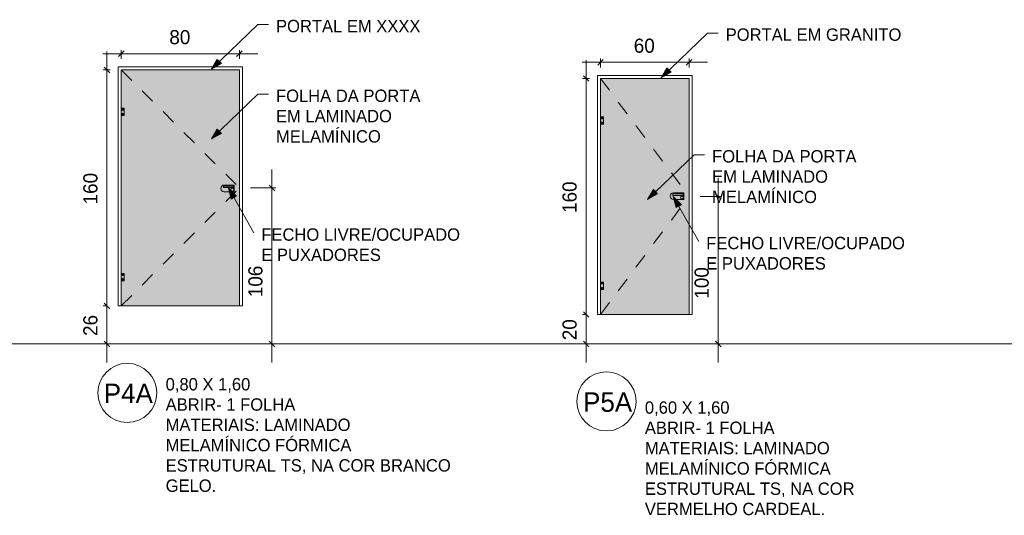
# Model space of a CAD drawing. Header units: metres. Extents: x -1.1 to 55.8, y -6.6 to 5.6.
# Tile 5 of 17: x 10.1 to 16.8, y 1.9 to 5.2. Entities that reach past the tile are written whole.
import ezdxf

# ---------------------------------------------------------------- set-up
doc = ezdxf.new("R2010")
doc.units = ezdxf.units.M
doc.linetypes.add('Projeção', pattern=[0.003969, 0.002381, -0.001587])
for name, color, linetype, lineweight in [('A-ANNO-DIMS', 211, 'Continuous', 9), ('A-ANNO-DIMS-25', 211, 'Continuous', 9), ('A-DETL', 90, 'Continuous', 18), ('A-DETL-GENF', 92, 'Continuous', 18), ('A-FLOR-OVHD', 1, 'Projeção', 18), ('G-ANNO-TEXT', 231, 'Continuous', 9)]:
    doc.layers.add(name, color=color, linetype=linetype, lineweight=lineweight)
doc.styles.add('Century Gothic', font='GOTHIC.TTF', dxfattribs={"height": 0.095807})
doc.styles.add('Century Gothic_1', font='GOTHIC.TTF', dxfattribs={"height": 0.131735})
doc.styles.add('Century Gothic_2', font='GOTHIC.TTF', dxfattribs={"height": 0.083832})
doc.dimstyles.new('_Cotas_detalhamento_4_mm__', dxfattribs={"dimscale": 0.3048, "dimtxt": 0.1, "dimasz": 0.123031, "dimexe": 0.082021, "dimexo": 0.246063, "dimgap": 0.123031, "dimtad": 1, "dimdec": 0, "dimlfac": 100, "dimzin": 0, "dimdsep": 46, "dimtxsty": 'Century Gothic', "dimblk1": 'OBLIQUE', "dimblk2": 'OBLIQUE', "dimsah": 1, "dimcen": 0.09, "dimdle": 0.410105, "dimazin": 0, "dimtfac": 1, "dimtdec": 4, "dimtix": 1, "dimtmove": 0, "dimatfit": 3, "dimfxl": 1, "dimtvp": 1, "dimtolj": 1, "dimtzin": 0, "dimarcsym": 2})
doc.dimstyles.new('_Cotas_detalhamento_4_mm___2', dxfattribs={"dimscale": 0.3048, "dimtxt": 0.1, "dimasz": 0.123031, "dimexe": 0.082021, "dimexo": 0.246063, "dimgap": 0.123031, "dimtad": 1, "dimdec": 0, "dimlfac": 100, "dimzin": 0, "dimdsep": 46, "dimtxsty": 'Century Gothic', "dimblk1": 'OBLIQUE', "dimblk2": 'OBLIQUE', "dimsah": 1, "dimcen": 0.09, "dimdle": 0.410105, "dimazin": 0, "dimtfac": 1, "dimtdec": 4, "dimtix": 1, "dimtmove": 2, "dimatfit": 3, "dimfxl": 1, "dimtvp": 1, "dimtolj": 1, "dimtzin": 0, "dimarcsym": 2})

# ---------------------------------------------------------------- blocks, each defined once
blk = doc.blocks.new('DIMBLOCK13-DETALHAMENTO DE PORTAS')
at = {"layer": 'A-ANNO-DIMS-25'}
for p, q in [((10.8246, 4.9637), (10.8246, 5.0234)), ((11.6246, 4.9637), (11.6246, 5.0234)), ((10.6996, 4.9984), (11.7496, 4.9984)), ((10.8246, 4.9984), (10.8246, 4.9637)), ((11.6246, 4.9984), (11.6246, 4.9637))]:
    blk.add_line(p, q, dxfattribs=at)
at = {"layer": 'A-ANNO-DIMS-25', "lineweight": 18}
for p, q in [((10.8246, 4.9984), (10.8434, 5.0172)), ((11.6246, 4.9984), (11.6434, 5.0172)), ((10.8246, 4.9984), (10.8059, 4.9797)), ((11.6246, 4.9984), (11.6059, 4.9797))]:
    blk.add_line(p, q, dxfattribs=at)
at = {"layer": 'A-ANNO-DIMS-25', "color": 0, "insert": (11.15, 5.1587), "char_height": 0.09581, "width": 0.179048, "attachment_point": 1, "line_spacing_factor": 0.984117, "style": 'Century Gothic'}
blk.add_mtext('80', dxfattribs=at)
blk = doc.blocks.new('_Oblique')
at = {"color": 0, "linetype": 'ByBlock', "lineweight": -2}
blk.add_line((-0.5, -0.5), (0.5, 0.5), dxfattribs=at)
blk = doc.blocks.new('DIMBLOCK14-DETALHAMENTO DE PORTAS')
at = {"layer": 'A-ANNO-DIMS-25'}
for p, q in [((10.7296, 3.2887), (10.7027, 3.2887)), ((10.7277, 2.9058), (10.7277, 3.2887)), ((10.7277, 3.2887), (10.7296, 3.2887)), ((10.7762, 3.0308), (10.7027, 3.0308)), ((10.7277, 3.0308), (10.7762, 3.0308))]:
    blk.add_line(p, q, dxfattribs=at)
at = {"layer": 'A-ANNO-DIMS-25', "lineweight": 18}
for p, q in [((10.7277, 3.2887), (10.7089, 3.3074)), ((10.7277, 3.2887), (10.7464, 3.2699)), ((10.7277, 3.0308), (10.7089, 3.0495)), ((10.7277, 3.0308), (10.7464, 3.012))]:
    blk.add_line(p, q, dxfattribs=at)
at = {"layer": 'A-ANNO-DIMS-25', "color": 0, "insert": (10.5674, 3.0851), "char_height": 0.09581, "width": 0.179048, "attachment_point": 1, "rotation": 90, "line_spacing_factor": 0.984117, "style": 'Century Gothic'}
blk.add_mtext('26', dxfattribs=at)
blk = doc.blocks.new('DIMBLOCK15-DETALHAMENTO DE PORTAS')
at = {"layer": 'A-ANNO-DIMS-25'}
for p, q in [((10.7277, 3.2887), (10.7277, 5.0137)), ((10.7496, 4.8887), (10.7027, 4.8887)), ((10.7277, 4.8887), (10.7496, 4.8887)), ((10.7296, 3.2887), (10.7027, 3.2887)), ((10.7277, 3.2887), (10.7296, 3.2887))]:
    blk.add_line(p, q, dxfattribs=at)
at = {"layer": 'A-ANNO-DIMS-25', "lineweight": 18}
for p, q in [((10.7277, 4.8887), (10.7089, 4.9074)), ((10.7277, 4.8887), (10.7464, 4.8699)), ((10.7277, 3.2887), (10.7089, 3.3074)), ((10.7277, 3.2887), (10.7464, 3.2699))]:
    blk.add_line(p, q, dxfattribs=at)
at = {"layer": 'A-ANNO-DIMS-25', "color": 0, "insert": (10.5674, 3.9768), "char_height": 0.09581, "width": 0.268571, "attachment_point": 1, "rotation": 90, "line_spacing_factor": 0.984117, "style": 'Century Gothic'}
blk.add_mtext('160', dxfattribs=at)
blk = doc.blocks.new('DIMBLOCK16-DETALHAMENTO DE PORTAS')
at = {"layer": 'A-ANNO-DIMS-25'}
for p, q in [((13.9449, 4.9405), (14.7949, 4.9405)), ((14.0699, 4.9058), (14.0699, 4.9655)), ((14.0699, 4.9405), (14.0699, 4.9058)), ((14.6699, 4.9058), (14.6699, 4.9655)), ((14.6699, 4.9405), (14.6699, 4.9058))]:
    blk.add_line(p, q, dxfattribs=at)
at = {"layer": 'A-ANNO-DIMS-25', "lineweight": 18}
for p, q in [((14.0699, 4.9405), (14.0511, 4.9218)), ((14.0699, 4.9405), (14.0886, 4.9593)), ((14.6699, 4.9405), (14.6511, 4.9218)), ((14.6699, 4.9405), (14.6886, 4.9593))]:
    blk.add_line(p, q, dxfattribs=at)
at = {"layer": 'A-ANNO-DIMS-25', "color": 0, "insert": (14.2953, 5.1008), "char_height": 0.09581, "width": 0.179048, "attachment_point": 1, "line_spacing_factor": 0.984117, "style": 'Century Gothic'}
blk.add_mtext('60', dxfattribs=at)
blk = doc.blocks.new('DIMBLOCK17-DETALHAMENTO DE PORTAS')
at = {"layer": 'A-ANNO-DIMS-25'}
for p, q in [((13.9749, 3.2308), (13.9479, 3.2308)), ((13.9729, 2.9058), (13.9729, 3.2308)), ((13.9729, 3.2308), (13.9749, 3.2308)), ((14.0214, 3.0308), (13.9479, 3.0308)), ((13.9729, 3.0308), (14.0214, 3.0308))]:
    blk.add_line(p, q, dxfattribs=at)
at = {"layer": 'A-ANNO-DIMS-25', "lineweight": 18}
for p, q in [((13.9729, 3.2308), (13.9542, 3.2495)), ((13.9729, 3.2308), (13.9917, 3.212)), ((13.9729, 3.0308), (13.9542, 3.0495)), ((13.9729, 3.0308), (13.9917, 3.012))]:
    blk.add_line(p, q, dxfattribs=at)
at = {"layer": 'A-ANNO-DIMS-25', "color": 0, "insert": (13.8126, 3.0562), "char_height": 0.09581, "width": 0.179048, "attachment_point": 1, "rotation": 90, "line_spacing_factor": 0.984117, "style": 'Century Gothic'}
blk.add_mtext('20', dxfattribs=at)
blk = doc.blocks.new('DIMBLOCK18-DETALHAMENTO DE PORTAS')
at = {"layer": 'A-ANNO-DIMS-25'}
for p, q in [((13.9729, 3.2308), (13.9729, 4.9558)), ((13.9949, 4.8308), (13.9479, 4.8308)), ((13.9729, 4.8308), (13.9949, 4.8308)), ((13.9749, 3.2308), (13.9479, 3.2308)), ((13.9729, 3.2308), (13.9749, 3.2308))]:
    blk.add_line(p, q, dxfattribs=at)
at = {"layer": 'A-ANNO-DIMS-25', "lineweight": 18}
for p, q in [((13.9729, 4.8308), (13.9542, 4.8495)), ((13.9729, 4.8308), (13.9917, 4.812)), ((13.9729, 3.2308), (13.9542, 3.2495)), ((13.9729, 3.2308), (13.9917, 3.212))]:
    blk.add_line(p, q, dxfattribs=at)
at = {"layer": 'A-ANNO-DIMS-25', "color": 0, "insert": (13.8126, 3.9189), "char_height": 0.09581, "width": 0.268571, "attachment_point": 1, "rotation": 90, "line_spacing_factor": 0.984117, "style": 'Century Gothic'}
blk.add_mtext('160', dxfattribs=at)
blk = doc.blocks.new('DIMBLOCK35-DETALHAMENTO DE PORTAS')
at = {"layer": 'A-ANNO-DIMS-25'}
for p, q in [((11.8453, 4.2137), (11.8453, 2.9058)), ((11.6996, 4.0887), (11.8703, 4.0887)), ((11.8453, 4.0887), (11.6996, 4.0887)), ((11.7969, 3.0308), (11.8703, 3.0308)), ((11.8453, 3.0308), (11.7969, 3.0308))]:
    blk.add_line(p, q, dxfattribs=at)
at = {"layer": 'A-ANNO-DIMS-25', "lineweight": 18}
for p, q in [((11.8453, 4.0887), (11.8266, 4.1074)), ((11.8453, 4.0887), (11.8641, 4.0699)), ((11.8453, 3.0308), (11.8266, 3.0495)), ((11.8453, 3.0308), (11.8641, 3.012))]:
    blk.add_line(p, q, dxfattribs=at)
at = {"layer": 'A-ANNO-DIMS-25', "color": 0, "insert": (11.685, 3.3478), "char_height": 0.09581, "width": 0.268571, "attachment_point": 1, "rotation": 90, "line_spacing_factor": 0.984117, "style": 'Century Gothic'}
blk.add_mtext('106', dxfattribs=at)
blk = doc.blocks.new('DIMBLOCK36-DETALHAMENTO DE PORTAS')
at = {"layer": 'A-ANNO-DIMS-25'}
for p, q in [((14.8674, 4.1558), (14.8674, 2.9058)), ((14.7449, 4.0308), (14.8924, 4.0308)), ((14.8674, 4.0308), (14.7449, 4.0308)), ((14.8189, 3.0308), (14.8924, 3.0308)), ((14.8674, 3.0308), (14.8189, 3.0308))]:
    blk.add_line(p, q, dxfattribs=at)
at = {"layer": 'A-ANNO-DIMS-25', "lineweight": 18}
for p, q in [((14.8674, 4.0308), (14.8487, 4.0495)), ((14.8674, 4.0308), (14.8862, 4.012)), ((14.8674, 3.0308), (14.8487, 3.0495)), ((14.8674, 3.0308), (14.8862, 3.012))]:
    blk.add_line(p, q, dxfattribs=at)
at = {"layer": 'A-ANNO-DIMS-25', "color": 0, "insert": (14.7071, 3.3379), "char_height": 0.09581, "width": 0.268571, "attachment_point": 1, "rotation": 90, "line_spacing_factor": 0.984117, "style": 'Century Gothic'}
blk.add_mtext('100', dxfattribs=at)

msp = doc.modelspace()

# ---------------------------------------------------------------- hatches: boundary and pattern name
at = {"layer": 'A-DETL-GENF'}
for color, points in [(7, [(11.6246, 3.2887), (11.6246, 4.8887), (10.8246, 4.8887), (10.8246, 3.2887)]), (14, [(14.0699, 3.2308), (14.6699, 3.2308), (14.6699, 4.8308), (14.0699, 4.8308)])]:
    msp.add_hatch(color=color, dxfattribs=at).paths.add_polyline_path(points, flags=0)
at = {"layer": 'G-ANNO-TEXT'}
for points in [[(11.4349, 4.8937), (11.5029, 4.9311), (11.4751, 4.9601)], [(14.4802, 4.8358), (14.5482, 4.8733), (14.5203, 4.9022)], [(11.4349, 4.421), (11.5029, 4.4585), (11.4751, 4.4875)], [(11.55, 4.0882), (11.5694, 4.013), (11.6044, 4.0328)], [(14.388, 4.0108), (14.456, 4.0483), (14.4282, 4.0772)], [(14.5631, 4.0303), (14.5825, 3.9551), (14.6175, 3.9749)]]:
    msp.add_hatch(color=250, dxfattribs=at).paths.add_polyline_path(points, flags=0)

# ---------------------------------------------------------------- linework, layer by layer
at = {"layer": 'A-DETL'}
for p, q in [((10.8046, 4.9087), (11.6446, 4.9087)), ((10.8046, 3.2887), (10.8046, 4.9087)), ((10.8246, 3.2887), (10.8246, 4.8887)), ((10.8246, 4.8887), (11.6246, 4.8887)), ((11.6246, 4.8887), (11.6246, 3.2887)), ((11.6446, 4.9087), (11.6446, 3.2887)), ((14.0499, 4.8508), (14.6899, 4.8508)), ((14.0499, 3.2308), (14.0499, 4.8508)), ((14.0699, 3.2308), (14.0699, 4.8308)), ((14.0699, 4.8308), (14.6699, 4.8308)), ((14.6699, 4.8308), (14.6699, 3.2308)), ((14.6899, 4.8508), (14.6899, 3.2308)), ((10.8246, 4.6287), (10.8446, 4.6287)), ((10.8446, 4.6287), (10.8446, 4.5787)), ((10.8446, 4.5787), (10.8246, 4.5787)), ((14.0699, 4.5708), (14.0899, 4.5708)), ((14.0899, 4.5708), (14.0899, 4.5208)), ((14.0899, 4.5208), (14.0699, 4.5208)), ((11.5168, 4.1008), (11.5868, 4.1008)), ((11.5168, 4.0908), (11.5168, 4.1008)), ((11.5868, 4.0908), (11.5168, 4.0908)), ((11.5901, 4.108), (11.5214, 4.108)), ((11.5868, 4.1008), (11.5868, 4.0908)), ((11.5901, 4.063), (11.5901, 4.108)), ((11.5214, 4.063), (11.5901, 4.063)), ((14.5605, 4.0475), (14.6305, 4.0475)), ((14.5605, 4.0375), (14.5605, 4.0475)), ((14.6305, 4.0375), (14.5605, 4.0375)), ((14.6338, 4.0547), (14.5651, 4.0547)), ((14.5651, 4.0097), (14.6338, 4.0097)), ((14.6305, 4.0475), (14.6305, 4.0375)), ((14.6338, 4.0097), (14.6338, 4.0547)), ((10.8246, 3.5087), (10.8446, 3.5087)), ((10.8446, 3.5087), (10.8446, 3.4587)), ((10.8446, 3.4587), (10.8246, 3.4587)), ((14.0699, 3.4508), (14.0899, 3.4508)), ((14.0899, 3.4008), (14.0699, 3.4008)), ((14.0899, 3.4508), (14.0899, 3.4008)), ((10.8046, 3.2887), (11.6446, 3.2887)), ((14.0499, 3.2308), (14.6899, 3.2308)), ((20.4484, 3.0308), (-1.0516, 3.0308))]:
    msp.add_line(p, q, dxfattribs=at)
for centre, radius in [((10.8339, 4.619), 0.005), ((10.8339, 4.589), 0.005), ((14.0791, 4.5611), 0.005), ((14.0791, 4.5311), 0.005), ((11.577, 4.0771), 0.01), ((14.6207, 4.0238), 0.01), ((10.8339, 3.499), 0.005), ((10.8339, 3.469), 0.005), ((14.0791, 3.4411), 0.005), ((14.0791, 3.4111), 0.005), ((10.8653, 2.6991), 0.2), ((14.1105, 2.6412), 0.2)]:
    msp.add_circle(centre, radius, dxfattribs=at)
for centre in [(11.5214, 4.0855), (14.5651, 4.0322)]:
    msp.add_arc(centre, 0.0225, 90, 270, dxfattribs=at)
at = {"layer": 'A-FLOR-OVHD'}
for p, q in [((10.8246, 4.8887), (11.6246, 4.0887)), ((14.0699, 4.8308), (14.6699, 4.0308)), ((10.8246, 3.2887), (11.6246, 4.0887)), ((14.0699, 3.2308), (14.6699, 4.0308))]:
    msp.add_line(p, q, dxfattribs=at)
at = {"layer": 'G-ANNO-TEXT', "color": 250}
for p, q in [((11.4349, 4.8937), (11.7501, 5.1966)), ((11.7501, 5.1966), (11.8218, 5.1966)), ((14.4802, 4.8358), (14.7953, 5.1387)), ((14.7953, 5.1387), (14.8671, 5.1387)), ((11.4751, 4.9601), (11.4349, 4.8937)), ((11.5029, 4.9311), (11.4751, 4.9601)), ((11.4349, 4.8937), (11.5029, 4.9311)), ((14.5203, 4.9022), (14.4802, 4.8358)), ((14.4802, 4.8358), (14.5482, 4.8733)), ((14.5482, 4.8733), (14.5203, 4.9022)), ((11.4349, 4.421), (11.7501, 4.7239)), ((11.7501, 4.7239), (11.8218, 4.7239)), ((11.4751, 4.4875), (11.4349, 4.421)), ((11.5029, 4.4585), (11.4751, 4.4875)), ((11.4349, 4.421), (11.5029, 4.4585)), ((14.388, 4.0108), (14.7032, 4.3137)), ((14.7032, 4.3137), (14.7749, 4.3137)), ((11.55, 4.0882), (11.5694, 4.013)), ((11.6044, 4.0328), (11.55, 4.0882)), ((11.55, 4.0882), (11.7222, 3.7834)), ((14.4282, 4.0772), (14.388, 4.0108)), ((14.456, 4.0483), (14.4282, 4.0772)), ((11.5694, 4.013), (11.6044, 4.0328)), ((14.388, 4.0108), (14.456, 4.0483)), ((14.5631, 4.0303), (14.5825, 3.9551)), ((14.6175, 3.9749), (14.5631, 4.0303)), ((14.5631, 4.0303), (14.7353, 3.7256)), ((14.5825, 3.9551), (14.6175, 3.9749))]:
    msp.add_line(p, q, dxfattribs=at)

# ---------------------------------------------------------------- texts
at = {"layer": 'G-ANNO-TEXT', "color": 7, "attachment_point": 1, "line_spacing_factor": 0.984117}
for s, insert, char_height, width, style in [('PORTAL EM XXXX', (11.8726, 5.2278), 0.083832, 1.123445, 'Century Gothic_2'), ('PORTAL EM GRANITO', (14.9179, 5.1699), 0.083832, 1.406931, 'Century Gothic_2'), ('FOLHA DA PORTA\\PEM LAMINADO\\PMELAMÍNICO', (11.8726, 4.7551), 0.083832, 1.173842, 'Century Gothic_2'), ('FOLHA DA PORTA\\PEM LAMINADO\\PMELAMÍNICO', (14.8257, 4.3449), 0.083832, 1.173842, 'Century Gothic_2'), ('FECHO LIVRE/OCUPADO\\PE PUXADORES', (11.773, 3.8146), 0.083832, 1.641069, 'Century Gothic_2'), ('FECHO LIVRE/OCUPADO\\PE PUXADORES', (14.7861, 3.7568), 0.083832, 1.641069, 'Century Gothic_2'), ('0,80 X 1,60\\PABRIR- 1 FOLHA\\PMATERIAIS: LAMINADO\\PMELAMÍNICO FÓRMICA\\PESTRUTURAL TS, NA COR BRANCO\\PGELO.', (11.1251, 2.7998), 0.083832, 2.203842, 'Century Gothic_2'), ('P4A', (10.7058, 2.7614), 0.13174, 0.410837, 'Century Gothic_1'), ('P5A', (13.9519, 2.7026), 0.13174, 0.410837, 'Century Gothic_1'), ('0,60 X 1,60\\PABRIR- 1 FOLHA\\PMATERIAIS: LAMINADO\\PMELAMÍNICO FÓRMICA\\PESTRUTURAL TS, NA COR\\PVERMELHO CARDEAL.', (14.3704, 2.6419), 0.083832, 1.583322, 'Century Gothic_2')]:
    msp.add_mtext(s, dxfattribs=dict(at, insert=insert, char_height=char_height, width=width, style=style))

# ---------------------------------------------------------------- dimensions: what is measured, and where the dimension line sits
at = {"layer": 'A-ANNO-DIMS'}
for base, p1, p2, override, picture, middle in [((11.6246, 4.9984), (10.8246, 4.8887), (11.6246, 4.8887), {"dimpost": '<>', "dimfxl": 0.8}, 'DIMBLOCK13-DETALHAMENTO DE PORTAS', (11.2246, 5.0862)), ((14.6699, 4.9405), (14.0699, 4.8308), (14.6699, 4.8308), {"dimpost": '<>', "dimfxl": 0.6}, 'DIMBLOCK16-DETALHAMENTO DE PORTAS', (14.3699, 5.0284))]:
    dim = msp.add_linear_dim(base=base, p1=p1, p2=p2, dimstyle='_Cotas_detalhamento_4_mm__', override=override, dxfattribs=at)
    dim.commit()
    dim.dimension.update_dxf_attribs({"geometry": picture, "text_midpoint": middle})
for base, p1, p2, override, picture, middle in [((10.7277, 4.8887), (10.8046, 3.2887), (10.8246, 4.8887), {"dimpost": '<>', "dimfxl": 1.600125}, 'DIMBLOCK15-DETALHAMENTO DE PORTAS', (10.6399, 4.0887)), ((13.9729, 4.8308), (14.0499, 3.2308), (14.0699, 4.8308), {"dimpost": '<>', "dimfxl": 1.600125}, 'DIMBLOCK18-DETALHAMENTO DE PORTAS', (13.8851, 4.0308)), ((10.7277, 3.2887), (10.7012, 3.0308), (10.8046, 3.2887), {"dimpost": '<>', "dimfxl": 0.277863}, 'DIMBLOCK14-DETALHAMENTO DE PORTAS', (10.6399, 3.1597)), ((13.9729, 3.2308), (13.9464, 3.0308), (14.0499, 3.2308), {"dimpost": '<>', "dimfxl": 0.225175}, 'DIMBLOCK17-DETALHAMENTO DE PORTAS', (13.8851, 3.1308))]:
    dim = msp.add_linear_dim(base=base, p1=p1, p2=p2, angle=90, dimstyle='_Cotas_detalhamento_4_mm__', override=override, dxfattribs=at)
    dim.commit()
    dim.dimension.update_dxf_attribs({"geometry": picture, "text_midpoint": middle})
for base, p1, p2, override, picture, middle in [((11.8453, 3.0308), (11.6246, 4.0887), (11.8719, 3.0308), {"dimpost": '<>', "dimfxl": 1.086391}, 'DIMBLOCK35-DETALHAMENTO DE PORTAS', (11.7489, 3.4821)), ((14.8674, 3.0308), (14.6699, 4.0308), (14.8939, 3.0308), {"dimpost": '<>', "dimfxl": 1.024795}, 'DIMBLOCK36-DETALHAMENTO DE PORTAS', (14.771, 3.4722))]:
    dim = msp.add_linear_dim(base=base, p1=p1, p2=p2, angle=90, dimstyle='_Cotas_detalhamento_4_mm___2', override=override, dxfattribs=at)
    dim.commit()
    dim.dimension.update_dxf_attribs({"geometry": picture, "text_midpoint": middle, "dimtype": 160, "text_rotation": 90})

doc.saveas('drawing.dxf')
